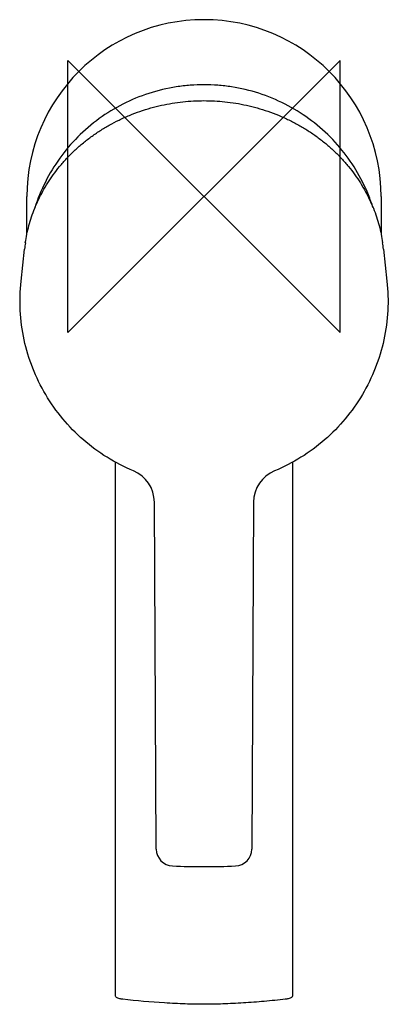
# Model space of a CAD drawing. Header units: millimetres. Extents: x -27 to 27, y -119 to 26.
import ezdxf

# ---------------------------------------------------------------- set-up
doc = ezdxf.new("R2010")
doc.units = ezdxf.units.MM
doc.header["$MEASUREMENT"] = 0
doc.layers.add('ORIGIN', color=6, linetype='Continuous')
doc.layers.add('PLANNING', color=1, linetype='Continuous')

# ---------------------------------------------------------------- blocks, each defined once
blk = doc.blocks.new('733050_T')
at = {"layer": 'ORIGIN'}
for p, q in [((20, 20), (-20, -20)), ((-20, -20), (-20, 20)), ((-20, 20), (20, -20)), ((20, -20), (20, 20))]:
    blk.add_line(p, q, dxfattribs=at)
at = {"layer": 'PLANNING'}
for p, q in [((-26, -5.5), (-26, 0)), ((26, 0), (26, -5.5)), ((-26.86, -12.42), (-26.35, -7.72)), ((26.35, -7.72), (26.86, -12.42)), ((-13, -117.56), (-13, -39.05)), ((13, -39.06), (13, -117.56)), ((-7.01, -95.94), (-7.28, -44.92)), ((7.28, -44.92), (7.01, -95.94))]:
    blk.add_line(p, q, dxfattribs=at)
for centre, radius, start, end in [((0, 0), 26, 0.0007, 179.9994), ((-4.25, -10.06), 22.22, 171.5412, 173.9757), ((0.68, -10.51), 25.82, 6.1944, 8.2888), ((-12.29, -44.95), 5.01, 0.3333, 67.3851), ((12.29, -44.95), 5.01, 112.5829, 179.6987), ((-4.52, -95.93), 2.49, 180.3013, 267.4871), ((4.52, -95.92), 2.5, 272.6552, 359.5565), ((0, 7.07), 105.59, 267.4871, 272.5129)]:
    blk.add_arc(centre, radius, start, end, dxfattribs=at)
for points, knots in [([(0, 16.44), (-0.67, 16.44), (-2.03, 16.39), (-4.76, 16.07), (-8.12, 15.27), (-11.94, 13.69), (-15.46, 11.53), (-18.6, 8.85), (-21.26, 5.7), (-23.39, 2.18), (-24.42, -0.36), (-24.83, -1.66)], [32.889344, 32.889344, 32.889344, 32.889344, 34.89941, 36.966957, 41.127643, 45.250636, 49.323211, 53.475491, 57.592156, 61.668195, 65.771363, 65.771363, 65.771363, 65.771363]), ([(24.83, -1.67), (24.63, -1.02), (24.16, 0.28), (23.04, 2.77), (21.26, 5.7), (18.61, 8.84), (15.48, 11.52), (11.92, 13.7), (8.1, 15.28), (4.74, 16.08), (2.04, 16.39), (0.68, 16.44), (0, 16.44)], [0, 0, 0, 0, 2.025186, 4.152645, 8.193312, 12.2678, 16.445265, 20.533273, 24.724349, 28.819435, 30.856777, 32.889344, 32.889344, 32.889344, 32.889344]), ([(-10.36, -40.32), (-11.7, -39.77), (-14.28, -38.44), (-17.79, -35.85), (-20.83, -32.74), (-23.34, -29.18), (-25.26, -25.26), (-26.52, -21.08), (-27.09, -16.76), (-27.01, -13.86), (-26.86, -12.42)], [283.389057, 283.389057, 283.389057, 283.389057, 287.736657, 292.069749, 296.405997, 300.754791, 305.104901, 309.450412, 313.797156, 318.141609, 318.141609, 318.141609, 318.141609]), ([(26.86, -12.42), (27.02, -13.86), (27.1, -16.76), (26.52, -21.09), (25.26, -25.26), (23.35, -29.18), (20.83, -32.74), (17.79, -35.85), (14.29, -38.44), (11.71, -39.77), (10.37, -40.32)], [118.021793, 118.021793, 118.021793, 118.021793, 122.369088, 126.71275, 131.061121, 135.408057, 139.759734, 144.092816, 148.428812, 152.773762, 152.773762, 152.773762, 152.773762]), ([(-11.93, -118.02), (-12.01, -118.01), (-12.16, -117.99), (-12.39, -117.95), (-12.63, -117.89), (-12.85, -117.76), (-12.95, -117.63), (-13, -117.56)], [103.631782, 103.631782, 103.631782, 103.631782, 103.876127, 104.067262, 104.346064, 104.592823, 104.831576, 104.831576, 104.831576, 104.831576]), ([(11.94, -118.02), (10.91, -118.14), (8.86, -118.34), (5.79, -118.57), (2.85, -118.72), (0, -118.78), (-2.84, -118.72), (-6.83, -118.52), (-9.89, -118.25), (-11.93, -118.02)], [79.703281, 79.703281, 79.703281, 79.703281, 82.813656, 85.88498, 88.918001, 91.667703, 94.411192, 97.461097, 103.631782, 103.631782, 103.631782, 103.631782]), ([(13, -117.56), (12.98, -117.6), (12.93, -117.67), (12.82, -117.78), (12.63, -117.89), (12.4, -117.95), (12.16, -117.99), (12.02, -118.01), (11.94, -118.02)], [78.505526, 78.505526, 78.505526, 78.505526, 78.62501, 78.743614, 78.990234, 79.268975, 79.461044, 79.703281, 79.703281, 79.703281, 79.703281])]:
    blk.add_open_spline(points, degree=3, knots=knots, dxfattribs=at)
for points in [[(-26.23, -6.79), (-24.36, 5.76), (-13.9, 14.1), (0, 14.1)], [(0, 14.1), (13.9, 14.1), (24.4, 5.77), (26.23, -6.79)]]:
    blk.add_rational_spline(points, [1, 0.835399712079, 0.835399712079, 1], degree=3, dxfattribs=at)

msp = doc.modelspace()

# ---------------------------------------------------------------- block references
msp.add_blockref('733050_T', (0, 0))

doc.saveas('drawing.dxf')
